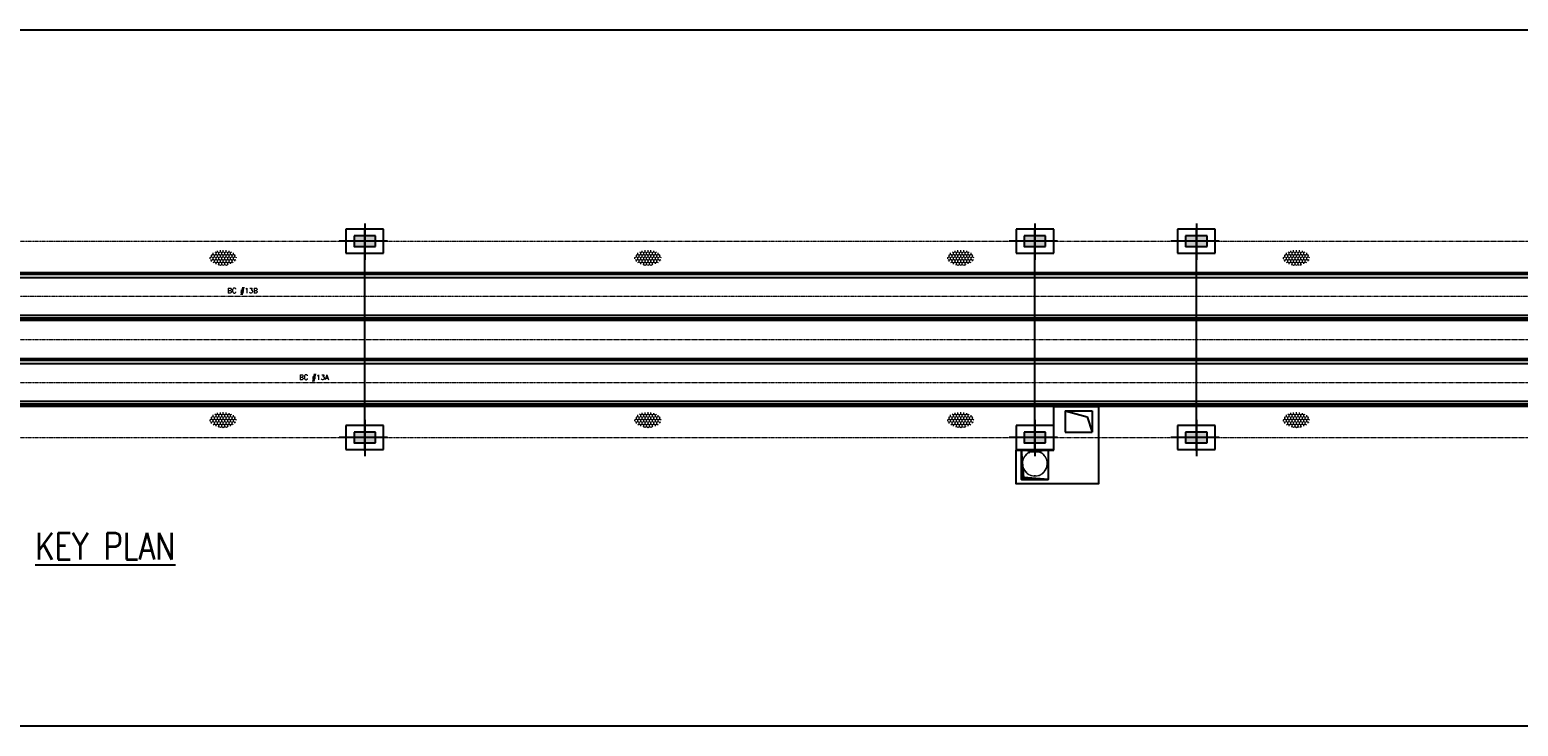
# Model space of a CAD drawing. Header units: inches. Extents: x -204116 to 930598, y -391373 to 256461.
# Tile 41 of 225: x -95013 to -39722, y 24836 to 50728. Entities that reach past the tile are written whole.
import ezdxf
from ezdxf.enums import TextEntityAlignment as Align
from ezdxf.lldxf.tags import DXFTag

# ---------------------------------------------------------------- set-up
doc = ezdxf.new("R2010")
doc.units = ezdxf.units.IN
doc.header["$LTSCALE"] = 10
doc.header["$MEASUREMENT"] = 0
for name, pattern in [('CENTER', [2, 1.25, -0.25, 0.25, -0.25]), ('CONTINOUS', [0]), ('HIDDEN', [0.375, 0.25, -0.125])]:
    doc.linetypes.add(name, pattern=pattern)
doc.layers.add('BELT', color=4, linetype='Continuous')
doc.layers.add('STEEL', color=2, linetype='Continuous')
for name, color, linetype, lineweight in [('cen', 2, 'CENTER2', 25), ('CENTER', 2, 'CENTER', 25), ('HIDDEN', 1, 'HIDDEN', 25), ('HIDEN', 8, 'CONTINOUS', 9), ('OBJECT', 7, 'Continuous', 25)]:
    doc.layers.add(name, color=color, linetype=linetype, lineweight=lineweight)
doc.styles.add('MIC', font='romans.shx', dxfattribs={"width": 0.8})
doc.styles.add('SIMPLEX', font='simplex')
tags = doc.linetypes.add('CENTER2', pattern=[1.125, 0.75, -0.125, 0.125, -0.125]).pattern_tags.tags
tags[10:11] = [DXFTag(74, 4), DXFTag(75, 0), DXFTag(340, '0'), DXFTag(46, 1.0), DXFTag(50, 0.0), DXFTag(44, 0.0), DXFTag(45, 0.0)]
tags[8:9] = [DXFTag(74, 4), DXFTag(75, 0), DXFTag(340, '0'), DXFTag(46, 1.0), DXFTag(50, 0.0), DXFTag(44, 0.0), DXFTag(45, 0.0)]
tags[6:7] = [DXFTag(74, 4), DXFTag(75, 0), DXFTag(340, '0'), DXFTag(46, 1.0), DXFTag(50, 0.0), DXFTag(44, 0.0), DXFTag(45, 0.0)]
tags[4:5] = [DXFTag(74, 4), DXFTag(75, 0), DXFTag(340, '0'), DXFTag(46, 1.0), DXFTag(50, 0.0), DXFTag(44, 0.0), DXFTag(45, 0.0)]

# ---------------------------------------------------------------- blocks, each defined once
blk = doc.blocks.new('A$C1DAE3A13')
h = blk.add_hatch(color=252)
h.paths.add_polyline_path([(0, 200), (-400, 200), (-400, 0), (0, 0)])
h.paths.add_polyline_path([(400, 200), (0, 200), (0, 0), (400, 0)])
h.paths.add_polyline_path([(400, 0), (0, 0), (0, -200), (400, -200)])
h.paths.add_polyline_path([(0, 0), (-400, 0), (-400, -191, 0.414214), (-391, -200), (0, -200)])
at = {"color": 1, "linetype": 'CENTER'}
for p, q in [((0, 659), (0, -690)), ((842, 0), (-951, 0))]:
    blk.add_line(p, q, dxfattribs=at)
at = {"layer": 'STEEL'}
for p, q in [((700, 450), (-700, 450)), ((-700, 450), (-700, -450)), ((-400, 200), (-400, -191)), ((400, 200), (-400, 200)), ((400, -200), (400, 200)), ((700, -450), (700, 450)), ((-700, -450), (700, -450)), ((-391, -200), (400, -200))]:
    blk.add_line(p, q, dxfattribs=at)
blk.add_arc((-391, -191), 9, 180, 270, dxfattribs=at)
blk = doc.blocks.new('A$C3AE7559D')
at = {"color": 250, "lineweight": 0}
for p, q in [((252, 912, 49377031), (682, 912, 49377031)), ((252, 896, 49377031), (252, 912, 49377031)), ((252, 896, 49377031), (682, 896, 49377031)), ((682, 896, 49377031), (682, 912, 49377031))]:
    blk.add_line(p, q, dxfattribs=at)
at = {"color": 250, "lineweight": 0, "elevation": 49377031}
for points in [[(159, 810), (124, 774), (128, 770), (163, 805)], [(810, 774), (774, 810), (770, 805), (805, 770)], [(7, 492), (7, 442), (13, 442), (13, 492)], [(124, 159), (159, 124), (163, 128), (128, 163)], [(442, 7), (492, 7), (492, 13), (442, 13)], [(774, 124), (810, 159), (805, 163), (770, 128)], [(927, 442), (927, 492), (921, 492), (921, 442)]]:
    blk.add_lwpolyline(points, close=True, dxfattribs=at)
for points in [[(267, 942), (192, 942), (192, 938, 0.414214), (196, 934), (252, 934, -0.414214), (259, 927), (259, 871, 0.414214), (263, 867), (267, 867)], [(667, 942), (742, 942), (742, 938, -0.414214), (737, 934), (682, 934, 0.414214), (675, 927), (675, 871, -0.414214), (670, 867), (667, 867)]]:
    blk.add_lwpolyline(points, format="xyb", close=True, dxfattribs=at)
at = {"color": 250, "lineweight": 0}
for radius, start, end in [(467, 116.4878, 63.5588), (461, 116.8602, 63.1871)]:
    blk.add_arc((467, 467, 49377031), radius, start, end, dxfattribs=at)
at = {"layer": 'CENTER', "lineweight": 0}
blk.add_line((252, 904, 49377031), (682, 904, 49377031), dxfattribs=at)

msp = doc.modelspace()

# ---------------------------------------------------------------- hatches: boundary and pattern name
h = msp.add_hatch()
h.set_pattern_fill('ANSI31', color=253, scale=50, style=0)
h.set_pattern_definition([(315, (-1251795.1845, -954331.585), (-4.419417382, -4.419417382), [])])
h.paths.add_polyline_path([(-57177.5, 34002.8), (-58092.5, 34083.3), (-58177.5, 35102.8), (-58177.5, 34002.8)])
at = {"layer": 'HIDEN', "lineweight": 5}
h = msp.add_hatch(dxfattribs=at)
h.set_pattern_fill('HONEY', color=8, scale=500, angle=-90, style=0)
h.set_pattern_definition([(90, (1088401.133, -1057681.14), (54.1265875, 93.75), [62.5, -125]), (330, (1088401.133, -1057681.14), (54.1265879, -93.7499998), [62.5, -125]), (30, (1088401.133, -1057681.14), (108.2531754, 2e-07), [-125, 62.5])])
edge = h.paths.add_edge_path()
edge.add_ellipse((-87827.8, 42254.9), major_axis=(-490.4, 0), ratio=0.5756047, start_angle=0, end_angle=360, ccw=False)
h = msp.add_hatch(dxfattribs=at)
h.set_pattern_fill('HONEY', color=8, scale=500, angle=-90, style=0)
h.set_pattern_definition([(90, (1104178.756, -1057681.14), (54.1265875, 93.75), [62.5, -125]), (330, (1104178.756, -1057681.14), (54.1265879, -93.7499998), [62.5, -125]), (30, (1104178.756, -1057681.14), (108.2531754, 2e-07), [-125, 62.5])])
edge = h.paths.add_edge_path()
edge.add_ellipse((-72050.2, 42254.9), major_axis=(-490.4, 0), ratio=0.5756047, start_angle=0, end_angle=360, ccw=False)
h = msp.add_hatch(dxfattribs=at)
h.set_pattern_fill('HONEY', color=8, scale=500, angle=-90, style=0)
h.set_pattern_definition([(90, (1115797.983, -1057681.14), (54.1265875, 93.75), [62.5, -125]), (330, (1115797.983, -1057681.14), (54.1265879, -93.7499998), [62.5, -125]), (30, (1115797.983, -1057681.14), (108.2531754, 2e-07), [-125, 62.5])])
edge = h.paths.add_edge_path()
edge.add_ellipse((-60431, 42254.9), major_axis=(-490.4, 0), ratio=0.5756047, start_angle=0, end_angle=360, ccw=False)
h = msp.add_hatch(dxfattribs=at)
h.set_pattern_fill('HONEY', color=8, scale=500, angle=-90, style=0)
h.set_pattern_definition([(90, (1128268.57, -1057681.14), (54.1265875, 93.75), [62.5, -125]), (330, (1128268.57, -1057681.14), (54.1265879, -93.7499998), [62.5, -125]), (30, (1128268.57, -1057681.14), (108.2531754, 2e-07), [-125, 62.5])])
edge = h.paths.add_edge_path()
edge.add_ellipse((-47960.4, 42254.9), major_axis=(-490.4, 0), ratio=0.5756047, start_angle=0, end_angle=360, ccw=False)
h = msp.add_hatch(dxfattribs=at)
h.set_pattern_fill('HONEY', color=8, scale=500, angle=-90, style=0)
h.set_pattern_definition([(90, (1088401.133, -1063708.806), (54.1265875, 93.75), [62.5, -125]), (330, (1088401.133, -1063708.806), (54.1265879, -93.7499998), [62.5, -125]), (30, (1088401.133, -1063708.806), (108.2531754, 2e-07), [-125, 62.5])])
edge = h.paths.add_edge_path()
edge.add_ellipse((-87827.8, 36227.3), major_axis=(-490.4, 0), ratio=0.5756047, start_angle=0, end_angle=360, ccw=False)
h = msp.add_hatch(dxfattribs=at)
h.set_pattern_fill('HONEY', color=8, scale=500, angle=-90, style=0)
h.set_pattern_definition([(90, (1104178.756, -1063708.806), (54.1265875, 93.75), [62.5, -125]), (330, (1104178.756, -1063708.806), (54.1265879, -93.7499998), [62.5, -125]), (30, (1104178.756, -1063708.806), (108.2531754, 2e-07), [-125, 62.5])])
edge = h.paths.add_edge_path()
edge.add_ellipse((-72050.2, 36227.3), major_axis=(-490.4, 0), ratio=0.5756047, start_angle=0, end_angle=360, ccw=False)
h = msp.add_hatch(dxfattribs=at)
h.set_pattern_fill('HONEY', color=8, scale=500, angle=-90, style=0)
h.set_pattern_definition([(90, (1115797.983, -1063708.806), (54.1265875, 93.75), [62.5, -125]), (330, (1115797.983, -1063708.806), (54.1265879, -93.7499998), [62.5, -125]), (30, (1115797.983, -1063708.806), (108.2531754, 2e-07), [-125, 62.5])])
edge = h.paths.add_edge_path()
edge.add_ellipse((-60431, 36227.3), major_axis=(-490.4, 0), ratio=0.5756047, start_angle=0, end_angle=360, ccw=False)
h = msp.add_hatch(dxfattribs=at)
h.set_pattern_fill('HONEY', color=8, scale=500, angle=-90, style=0)
h.set_pattern_definition([(90, (1128268.57, -1063708.806), (54.1265875, 93.75), [62.5, -125]), (330, (1128268.57, -1063708.806), (54.1265879, -93.7499998), [62.5, -125]), (30, (1128268.57, -1063708.806), (108.2531754, 2e-07), [-125, 62.5])])
edge = h.paths.add_edge_path()
edge.add_ellipse((-47960.4, 36227.3), major_axis=(-490.4, 0), ratio=0.5756047, start_angle=0, end_angle=360, ccw=False)

# ---------------------------------------------------------------- linework, layer by layer
at = {"color": 1}
for p, q in [((-82568.9, 35080.3, -4480163), (-82568.9, 43355.3, -4480163)), ((-57677.5, 35080.3, -4480163), (-57677.5, 43355.3, -4480163)), ((-51677.5, 35080.3, -4480163), (-51677.5, 43355.3, -4480163))]:
    msp.add_line(p, q, dxfattribs=at)
at = {"color": 1, "linetype": 'CENTER', "lineweight": 0, "ltscale": 0.5}
for p, q in [((-180672.5, 42867.8, -4480163), (-3830.7, 42867.8, -4480163)), ((-200968.5, 40817.8, -4480163), (-12222.7, 40817.8, -4480163)), ((-191672.5, 39217.8, -4480163), (-3830.7, 39217.8, -4480163)), ((-189672.5, 37617.8, -59590.7), (-3830.7, 37617.8, -59590.7)), ((-180672.5, 35567.8, -4480163), (-3830.7, 35567.8, -4480163))]:
    msp.add_line(p, q, dxfattribs=at)
at = {"color": 3}
for p, q in [((-56547, 36564.7, -20646729.1), (-55547, 36564.7, -20646729.1)), ((-56547, 36564.7, -20646729.1), (-55737.7, 36334.5, -4480163)), ((-56547, 36564.7, -20646729.1), (-56547, 35764.7, -20646729.1)), ((-55547, 36564.7, -20646729.1), (-55547, 35764.7, -20646729.1)), ((-55737.7, 36334.5, -4480163), (-55547, 35764.7, -20646729.1)), ((-56547, 35764.7, -20646729.1), (-55547, 35764.7, -20646729.1))]:
    msp.add_line(p, q, dxfattribs=at)
msp.add_lwpolyline([(-204115.6, 50727.7), (15569.3, 50727.7), (15569.3, 24836.1), (-204115.6, 24836.1)], close=True)
at = {"elevation": -4480163}
for points in [[(-56977.5, 35102.8), (-56977.5, 36720.3), (-55318.2, 36720.3), (-55318.2, 33843.8), (-56977.5, 33843.8)], [(-55318.2, 35102.8), (-55318.2, 33843.8), (-58377.5, 33843.8), (-58377.5, 35102.8), (-56977.5, 35102.8)], [(-57177.5, 34002.8), (-58092.5, 34083.3), (-58177.5, 35102.8), (-58177.5, 34002.8), (-57177.5, 34002.8)]]:
    msp.add_lwpolyline(points, dxfattribs=at)
msp.add_lwpolyline([(-58177.5, 35102.8), (-57177.5, 35102.8), (-57177.5, 34002.8), (-58177.5, 34002.8)], close=True, dxfattribs=at)
at = {"layer": 'BELT'}
for p, q in [((-191132.5, 41517.8, -5466773.1), (-13766.3, 41517.8, -8619276.8)), ((-191132.5, 40117.8, -5465387.2), (-13766.3, 40117.8, -8616758.7)), ((-189672.5, 38317.8, 8064038.2), (-5499.3, 38317.8, 445408.5)), ((-189672.5, 36917.8, 8063739.8), (-5499.3, 36917.8, 447846.3))]:
    msp.add_line(p, q, dxfattribs=at)
at = {"layer": 'cen', "linetype": 'CENTER2', "lineweight": 9, "ltscale": 0.01}
for p, q in [((-189872.1, 41662.8, -4480163), (-15488.4, 41662.8, -4480163)), ((-189872.1, 39972.8, -6092044.3), (-15488.4, 39972.8, -8607488.3)), ((-189672.5, 38462.8, 8170367.7), (-6796.4, 38462.8, 233656.2)), ((-189672.5, 36772.8, 8170367.8), (-6796.4, 36772.8, 233656.2))]:
    msp.add_line(p, q, dxfattribs=at)
at = {"layer": 'HIDDEN', "lineweight": 9, "ltscale": 0.01}
for p, q in [((-189872.1, 41697.1, -6092046.4), (-15488.4, 41697.1, -8607490.5)), ((-189872.1, 39938.5, -6092040.7), (-15488.4, 39938.5, -8607484.5)), ((-189672.5, 38497.1, 8170365.1), (-6796.4, 38497.1, 233654.1)), ((-189672.5, 36738.5, 8170371.1), (-6796.4, 36738.5, 233660.1))]:
    msp.add_line(p, q, dxfattribs=at)
at = {"layer": 'OBJECT'}
for p, q in [((-189872.1, 41702.8, -6092044.2), (-15488.4, 41702.8, -8607488.3)), ((-15488.4, 41627.8, -8607488.3), (-189872.1, 41627.8, -6092044.2)), ((-15488.4, 40007.8, -8607484.5), (-189872.1, 40007.8, -6092040.7)), ((-189872.1, 39932.8, -6092040.7), (-15488.4, 39932.8, -8607484.5)), ((-189672.5, 38502.8, 8170367.2), (-6796.4, 38502.8, 233656.2)), ((-6796.4, 38427.8, 233656.2), (-189672.5, 38427.8, 8170367.2)), ((-6796.4, 36807.8, 233660.1), (-189672.5, 36807.8, 8170371.1)), ((-189672.5, 36732.8, 8170371.1), (-6796.4, 36732.8, 233660.1))]:
    msp.add_line(p, q, dxfattribs=at)

# ---------------------------------------------------------------- block references
at = {"rotation": 1.33402132e-08}
for p in [(-82568.9, 42867.8, -4480163), (-57677.5, 42867.8, -4480163), (-51677.5, 42867.8, -4480163), (-82568.9, 35567.8, -4480163), (-57677.5, 35567.8, -4480163), (-51677.5, 35567.8, -4480163)]:
    msp.add_blockref('A$C1DAE3A13', p, dxfattribs=at)
msp.add_blockref('A$C3AE7559D', (-58144, 34136, -53857194))

# ---------------------------------------------------------------- texts
at = {"color": 100, "style": 'SIMPLEX'}
for s, p in [('BC #13B', (-87670, 40937.7, -4480163)), ('BC #13A', (-85005, 37716.7, -8900735.2))]:
    msp.add_text(s, height=187.5, rotation=359.98827, dxfattribs=at).set_placement(p)
at = {"style": 'MIC', "width": 0.8}
msp.add_text('%%UKEY PLAN', height=1000, dxfattribs=at).set_placement((-94816.5, 30732.1, -4480163), align=Align.BOTTOM_LEFT)

doc.saveas('drawing.dxf')
